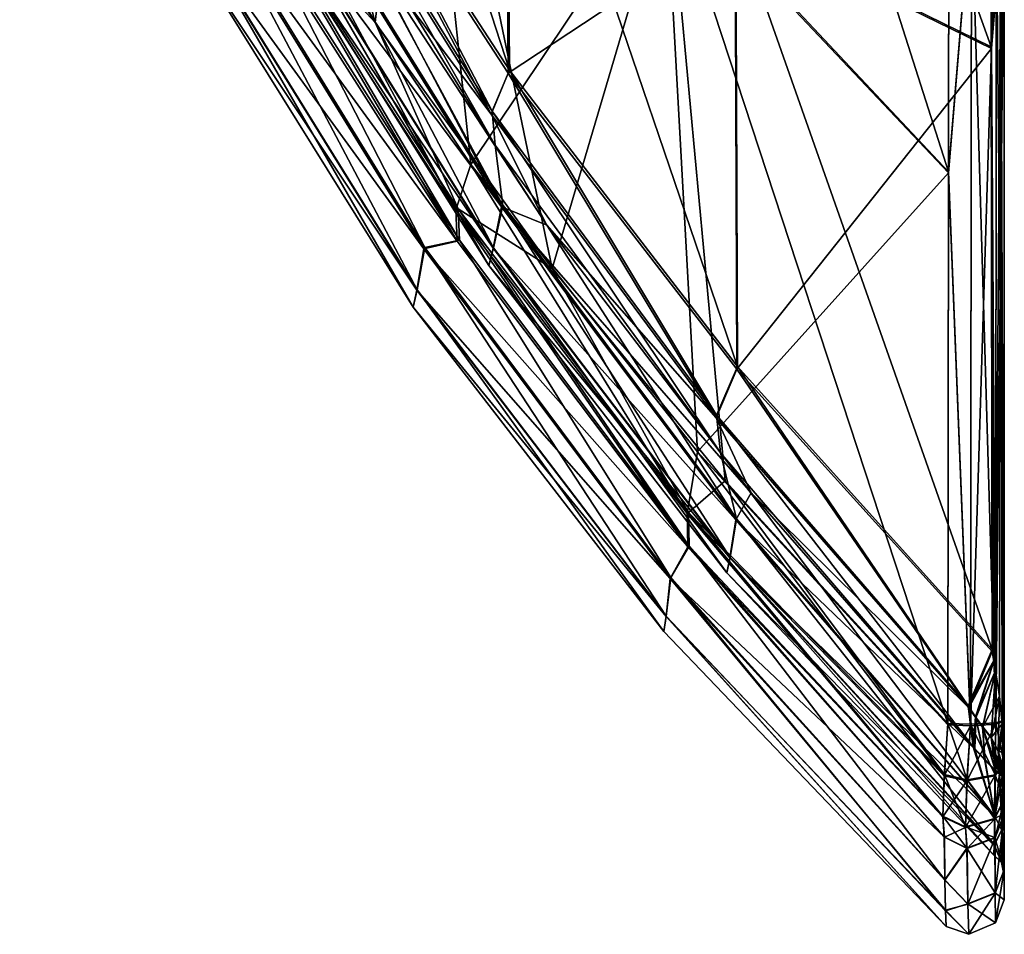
# Model space of a CAD drawing. Header units: inches. Extents: x -160 to 0, y -314 to 314.
# Tile 1 of 6: x -115 to 0, y -314 to -208. Entities that reach past the tile are written whole.
import ezdxf

# ---------------------------------------------------------------- set-up
doc = ezdxf.new("R2010")
doc.units = ezdxf.units.IN
doc.header["$MEASUREMENT"] = 0
doc.layers.add('Layer 1', color=7, linetype='Continuous')

# ---------------------------------------------------------------- blocks, each defined once
blk = doc.blocks.new('Kylis')
at = {"color": 9, "true_color": 0xc0c0c0}
mesh = blk.add_polyface(dxfattribs=at)
corners = [(-39.43, -191.01, 192.95), (-38.38, -127.13, 199.82), (-6.41, -161.43, 223.99), (-68.69, -162.44, 164.75), (-67.19, -107.97, 172.1), (-94.04, -132.37, 134.98), (-37.95, -127.15, -197.65), (-6.48, -225.69, -215.79), (-6.4, -161.36, -221.14), (-39.03, -191.02, -190.89), (-66.47, -108.12, -170.62), (-68.04, -162.65, -163.42), (-73.23, -208.33, -151.11), (-93.23, -132.82, -134.37), (0, -96.75, -221.54), (0, -193.28, -215.52), (0, -99.18, -218.98), (0, -198.11, -212.57), (0, -198.17, 215.39), (0, -193.39, 218.34), (0, -99.21, 221.83), (0, -96.81, 224.4), (-1.6, -141.03, 216.39), (-30.52, -130.95, 193.15), (-31.34, -196.77, 186.21), (-81.2, -178.15, 129.51), (-58.06, -169.73, 160.91), (-81.48, -141.37, 134.36), (-56.75, -112.81, 168.32), (-30.37, -130.84, -190.72), (-31.24, -196.57, -183.87), (-56.5, -112.68, -166.31), (-1.63, -140.88, -213.57), (-1.52, -211.15, -208.28), (-81.26, -141.13, -132.92), (-79.67, -93.79, -140.15), (-57.89, -169.49, -159.03), (-80.97, -177.83, -128.2), (-57.58, -213.86, -153.69), (-3.69, -96.87, -225.53), (-3.81, -193.59, -219.5), (-0.95, -193.48, -218.1), (-0.92, -96.81, -224.1), (-3.7, -96.92, 228.39), (-3.83, -193.7, 222.33), (-0.93, -96.86, 226.96), (-0.96, -193.58, 220.93), (-0.4, -198.06, 213.65), (-0.44, -99.13, 220.01), (-0.41, -197.99, -210.82), (-0.44, -99.12, -217.15)]
mesh.append_faces([[corners[k] for k in face] for face in [(0, 1, 2), (3, 4, 1), (3, 1, 0), (5, 4, 3), (6, 7, 8), (9, 6, 10), (6, 9, 7), (11, 9, 10), (12, 11, 13), (14, 15, 16), (15, 17, 16), (18, 19, 20), (20, 19, 21), (22, 23, 24), (25, 26, 27), (26, 23, 28), (23, 26, 24), (28, 27, 26), (29, 30, 31), (32, 33, 29), (34, 35, 36), (33, 30, 29), (37, 34, 38), (30, 36, 31), (34, 36, 38), (39, 8, 40), (40, 41, 39), (41, 15, 42), (2, 43, 44), (44, 45, 46), (19, 46, 21), (43, 45, 44), (47, 48, 22), (20, 48, 18), (48, 47, 18), (16, 17, 49), (32, 50, 49), (50, 16, 49)]], dxfattribs={"color": 9})
mesh = blk.add_polyface(dxfattribs=at)
corners = [(-91.73, -178.82, -130.04), (-73.23, -208.33, -151.11), (-93.23, -132.82, -134.37), (-86.96, -196.59, -127.21), (-107.27, -158.08, -102.33), (-107.33, -158.12, -101.21), (-87.28, -196.64, 128.48), (-110.23, -158.32, 71.58), (-107.71, -158.14, 101.23), (-92.4, -194.27, 83.01), (-93.45, -198.96, 41.12), (-112.61, -158.31, 42.47), (-107.65, -158.11, 102.19), (-107.61, -158.05, 103.15), (-67.54, -234.67, 100.54), (-94, -200.96, 0.45), (-114.58, -158.17, 13.91), (-68.33, -239.42, -48.73), (-92.26, -194.11, -81.88), (-93.42, -198.92, -40.13), (-68.36, -239.46, 49.97), (-68.8, -241.46, 0.55), (-109.94, -158.32, -71.53), (-112.81, -158.26, -42.45), (-114.55, -158.17, -14.07), (-87.13, -193.28, -132.74), (-105.05, -154.42, -112.54), (-106.13, -157.98, -108.49), (-106.61, -157.7, 109.14), (-87.47, -193.33, 133.96), (-85.41, -190.09, 139.26), (-105.67, -153.99, 113), (-102.23, -151.5, -66.91), (-82.12, -191.34, -84.85), (-83.38, -196.24, -41.37), (-102.04, -146.17, -93.43), (-82.31, -185.14, -118.33), (-84.04, -198.29, 0.44), (-103.53, -155.94, -32.46), (-104.21, -157.8, 0.34), (-83.42, -196.28, 42.41), (-82.26, -191.5, 86.03), (-103.57, -155.98, 33.26), (-92.91, -165.88, 106.99), (-74.4, -199.46, 128.82), (-82.7, -182.09, 124.94), (-82.52, -181.76, -123.58), (-102.17, -143.38, -97.64)]
mesh.append_faces([[corners[k] for k in face] for face in [(0, 1, 2), (3, 4, 5), (6, 7, 8), (9, 10, 11), (12, 13, 6), (6, 8, 12), (14, 10, 9), (15, 16, 10), (17, 18, 19), (18, 3, 5), (10, 20, 15), (15, 21, 19), (18, 22, 23), (5, 22, 18), (23, 19, 18), (19, 23, 24), (24, 15, 19), (15, 24, 16), (7, 6, 9), (11, 10, 16), (7, 9, 11), (1, 0, 25), (25, 0, 26), (27, 4, 3), (25, 27, 3), (6, 13, 28), (6, 28, 29), (30, 29, 31), (32, 33, 34), (35, 36, 33), (37, 38, 34), (39, 38, 37), (37, 40, 39), (40, 41, 42), (43, 41, 44), (44, 45, 43), (46, 36, 47)]], dxfattribs={"color": 9})
mesh = blk.add_polyface(dxfattribs=at)
corners = [(-68.69, -162.44, 164.75), (-39.43, -191.01, 192.95), (-62.07, -224.86, 164.47), (-85.41, -190.09, 139.26), (-6.41, -161.43, 223.99), (-6.51, -225.81, 218.59), (-52.6, -236.96, -171.45), (-39.03, -191.02, -190.89), (-68.04, -162.65, -163.42), (-73.23, -208.33, -151.11), (-86.96, -196.59, -127.21), (-92.26, -194.11, -81.88), (-67.42, -234.52, -99.06), (-87.28, -196.64, 128.48), (-63.67, -233.75, 152.93), (-92.4, -194.27, 83.01), (-63.55, -230.01, -157.75), (-87.13, -193.28, -132.74), (-63.42, -233.65, -151.17), (-87.47, -193.33, 133.96), (-63.83, -230.12, 159.46), (-31.34, -196.77, 186.21), (-58.06, -169.73, 160.91), (-57.75, -214.21, 155.48), (-1.5, -211.34, 211.1), (-1.6, -141.03, 216.39), (-81.2, -178.15, 129.51), (-31.24, -196.57, -183.87), (-31.06, -248.34, -177.95), (-57.89, -169.49, -159.03), (-57.58, -213.86, -153.69), (-82.31, -185.14, -118.33), (-58.37, -229.61, -102.11), (-82.12, -191.34, -84.85), (-59.26, -222.59, -142.28), (-59.44, -234.56, -50.07), (-83.38, -196.24, -41.37), (-60, -236.59, 0.54), (-84.04, -198.29, 0.44), (-83.42, -196.28, 42.41), (-59.47, -234.6, 51.34), (-82.26, -191.5, 86.03), (-58.5, -229.76, 103.64), (-74.4, -199.46, 128.82), (-3.81, -193.59, -219.5), (-6.4, -161.36, -221.14), (-6.48, -225.69, -215.79), (-3.83, -193.7, 222.33), (-0.4, -198.06, 213.65), (-0.41, -197.99, -210.82), (-1.52, -211.15, -208.28), (-1.63, -140.88, -213.57), (-82.7, -182.09, 124.94), (-59.72, -219.01, 150.3), (-53.23, -231.92, 150), (-82.52, -181.76, -123.58), (-59.61, -218.64, -148.48), (-80.97, -177.83, -128.2)]
mesh.append_faces([[corners[k] for k in face] for face in [(0, 1, 2), (0, 2, 3), (4, 5, 1), (6, 7, 8), (9, 6, 8), (10, 11, 12), (13, 14, 15), (16, 9, 17), (10, 18, 17), (19, 14, 13), (2, 20, 3), (19, 3, 20), (21, 22, 23), (24, 25, 21), (22, 26, 23), (27, 28, 29), (28, 30, 29), (31, 32, 33), (31, 34, 32), (33, 35, 36), (35, 33, 32), (36, 37, 38), (39, 38, 40), (41, 42, 43), (42, 41, 39), (44, 45, 46), (4, 47, 5), (48, 25, 24), (49, 50, 51), (52, 53, 26), (53, 23, 26), (54, 53, 43), (53, 52, 43), (34, 31, 55), (55, 56, 34), (57, 30, 56), (56, 55, 57)]], dxfattribs={"color": 9})
mesh = blk.add_polyface(dxfattribs=at)
corners = [(-62.07, -224.86, 164.47), (-39.43, -191.01, 192.95), (-35.72, -258.26, 188.62), (-6.51, -225.81, 218.59), (-32.5, -261.64, -188.9), (-39.03, -191.02, -190.89), (-52.6, -236.96, -171.45), (-6.56, -289.87, -208.78), (-63.42, -233.65, -151.17), (-86.96, -196.59, -127.21), (-67.42, -234.52, -99.06), (-38.8, -272.91, -115.42), (-36.82, -269.34, 176.45), (-67.54, -234.67, 100.54), (-63.67, -233.75, 152.93), (-92.26, -194.11, -81.88), (-68.33, -239.42, -48.73), (-93.42, -198.92, -40.13), (-68.8, -241.46, 0.55), (-94, -200.96, 0.45), (-68.36, -239.46, 49.97), (-93.45, -198.96, 41.12), (-92.4, -194.27, 83.01), (-63.55, -230.01, -157.75), (-36.75, -265.34, -181.74), (-73.23, -208.33, -151.11), (-36.68, -269.24, -174.18), (-87.13, -193.28, -132.74), (-63.83, -230.12, 159.46), (-87.47, -193.33, 133.96), (-36.92, -265.45, 183.97), (-31.14, -248.66, 180.23), (-31.34, -196.77, 186.21), (-57.75, -214.21, 155.48), (-53.23, -231.92, 150), (-58.5, -229.76, 103.64), (-29.47, -263.05, 170.38), (-59.26, -222.59, -142.28), (-31.17, -266.08, -118.59), (-58.37, -229.61, -102.11), (-31.91, -270.58, -58.53), (-59.44, -234.56, -50.07), (-60, -236.59, 0.54), (-32.31, -272.35, 0.64), (-83.38, -196.24, -41.37), (-59.47, -234.6, 51.34), (-31.93, -270.62, 60.03), (-84.04, -198.29, 0.44), (-31.26, -266.18, 120.48), (-74.4, -199.46, 128.82), (-83.42, -196.28, 42.41), (-59.72, -219.01, 150.3), (-33.52, -254.33, 174.61), (-59.61, -218.64, -148.48), (-33.03, -258.41, -165.19), (-57.58, -213.86, -153.69), (-31.06, -248.34, -177.95), (-33.51, -254, -172.29)]
mesh.append_faces([[corners[k] for k in face] for face in [(0, 1, 2), (1, 3, 2), (4, 5, 6), (5, 4, 7), (8, 9, 10), (10, 11, 8), (12, 13, 14), (15, 16, 10), (17, 18, 16), (19, 20, 18), (13, 20, 21), (14, 13, 22), (6, 23, 24), (23, 6, 25), (8, 26, 23), (8, 23, 27), (28, 14, 29), (28, 12, 14), (28, 0, 30), (31, 32, 33), (34, 35, 36), (37, 38, 39), (39, 40, 41), (42, 41, 43), (42, 44, 41), (45, 42, 46), (45, 47, 42), (45, 48, 35), (35, 34, 49), (45, 35, 50), (33, 51, 52), (52, 51, 34), (52, 31, 33), (53, 54, 37), (55, 56, 57), (57, 53, 55), (53, 57, 54)]], dxfattribs={"color": 9})
mesh = blk.add_polyface(dxfattribs=at)
corners = [(-6.51, -225.81, 218.59), (-6.59, -290.02, 211.56), (-35.72, -258.26, 188.62), (-39.03, -191.02, -190.89), (-6.56, -289.87, -208.78), (-6.48, -225.69, -215.79), (0, -289.5, -205.73), (0, -198.11, -212.57), (0, -193.28, -215.52), (0, -296.73, -202.21), (0, -289.65, 208.53), (0, -198.17, 215.39), (0, -296.8, 205), (0, -193.39, 218.34), (-1.41, -281.49, 203.8), (-1.5, -211.34, 211.1), (-31.14, -248.66, 180.23), (-31.34, -196.77, 186.21), (-1.43, -281.27, -201), (-31.06, -248.34, -177.95), (-31.24, -196.57, -183.87), (-1.52, -211.15, -208.28), (-3.92, -289.98, -209.7), (-0.95, -193.48, -218.1), (-0.98, -289.82, -208.33), (-3.81, -193.59, -219.5), (-0.99, -289.97, 211.14), (-0.96, -193.58, 220.93), (-3.94, -290.14, 212.5), (-3.83, -193.7, 222.33), (-0.06, -293.38, 204.72), (-0.4, -198.06, 213.65), (-0.25, -289.98, 204.44), (-1.02, -283.73, 203.91), (-0.57, -286.74, 204.17), (-1.21, -282.65, 203.84), (-1.01, -283.71, -201.12), (-1.22, -282.54, -201.05), (-0.06, -293.33, -201.93), (-0.25, -289.94, -201.64), (-0.41, -197.99, -210.82), (-0.57, -286.71, -201.38)]
mesh.append_faces([[corners[k] for k in face] for face in [(0, 1, 2), (3, 4, 5), (6, 7, 8), (6, 9, 7), (10, 11, 12), (11, 10, 13), (14, 15, 16), (17, 16, 15), (18, 19, 20), (20, 21, 18), (22, 5, 4), (23, 24, 6), (23, 6, 8), (25, 22, 24), (22, 25, 5), (23, 25, 24), (10, 26, 13), (27, 26, 28), (0, 29, 28), (29, 27, 28), (27, 13, 26), (30, 11, 31), (30, 12, 11), (30, 31, 32), (33, 34, 31), (15, 33, 31), (15, 35, 33), (14, 35, 15), (31, 34, 32), (21, 36, 37), (38, 39, 40), (36, 40, 41), (18, 21, 37), (41, 40, 39), (7, 9, 38), (40, 7, 38), (36, 21, 40)]], dxfattribs={"color": 9})
mesh = blk.add_polyface(dxfattribs=at)
corners = [(-6.77, -313.5, 29.63), (-39.61, -279.19, 0.65), (-39.36, -277.45, 58.54), (-6.92, -308.07, -139.74), (-36.68, -269.24, -174.18), (-38.8, -272.91, -115.42), (-63.42, -233.65, -151.17), (-6.77, -313.51, -26.86), (-39.34, -277.41, -57.06), (-38.88, -273.03, 117.27), (-68.36, -239.46, 49.97), (-6.97, -303.12, 198.85), (-36.82, -269.34, 176.45), (-67.54, -234.67, 100.54), (-6.83, -311.66, -83.33), (-67.42, -234.52, -99.06), (-68.33, -239.42, -48.73), (-68.8, -241.46, 0.55), (-6.84, -311.59, 86.13), (-32.5, -261.64, -188.9), (-36.75, -265.34, -181.74), (-6.97, -295.83, -206.63), (-7.14, -300.68, -202.18), (-52.6, -236.96, -171.45), (-63.55, -230.01, -157.75), (-36.92, -265.45, 183.97), (-63.83, -230.12, 159.46), (-7.14, -300.76, 204.96), (-35.72, -258.26, 188.62), (-6.98, -295.96, 209.4), (-62.07, -224.86, 164.47), (-29.47, -263.05, 170.38), (-58.5, -229.76, 103.64), (-31.26, -266.18, 120.48), (-1.23, -305.22, 1.37), (-32.31, -272.35, 0.64), (-31.91, -270.58, -58.53), (-33.03, -258.41, -165.19), (-31.17, -266.08, -118.59), (-59.26, -222.59, -142.28), (-1.19, -304.06, 64.97), (-31.93, -270.62, 60.03), (-58.37, -229.61, -102.11), (-59.44, -234.56, -50.07), (-60, -236.59, 0.54), (-59.47, -234.6, 51.34), (-33.52, -254.33, 174.61), (-4.11, -288.08, 197.87), (-31.14, -248.66, 180.23), (-53.23, -231.92, 150), (-33.51, -254, -172.29), (-31.06, -248.34, -177.95), (-4.22, -287.84, -195.04), (-3.63, -292.59, -187.06)]
mesh.append_faces([[corners[k] for k in face] for face in [(0, 1, 2), (3, 4, 5), (4, 6, 5), (1, 7, 8), (9, 2, 10), (11, 9, 12), (12, 9, 13), (5, 8, 14), (15, 16, 8), (15, 8, 5), (17, 1, 16), (16, 1, 8), (17, 10, 2), (17, 2, 1), (10, 13, 9), (2, 9, 18), (19, 20, 21), (4, 22, 20), (20, 19, 23), (20, 24, 4), (25, 12, 26), (27, 12, 25), (25, 28, 29), (28, 25, 30), (31, 32, 33), (34, 35, 36), (37, 38, 39), (40, 41, 35), (36, 42, 38), (35, 43, 36), (41, 44, 35), (41, 33, 45), (46, 31, 47), (48, 46, 47), (31, 46, 49), (50, 51, 52), (53, 37, 50)]], dxfattribs={"color": 9})
mesh = blk.add_polyface(dxfattribs=at)
corners = [(-7.14, -300.68, -202.18), (-6.97, -295.83, -206.63), (-36.75, -265.34, -181.74), (-32.5, -261.64, -188.9), (-6.56, -289.87, -208.78), (-36.68, -269.24, -174.18), (-6.98, -303.06, -196.04), (-36.82, -269.34, 176.45), (-7.14, -300.76, 204.96), (-6.97, -303.12, 198.85), (-6.98, -295.96, 209.4), (-35.72, -258.26, 188.62), (-6.59, -290.02, 211.56), (-36.92, -265.45, 183.97), (-31.26, -266.18, 120.48), (-3.44, -292.87, 189.96), (-29.47, -263.05, 170.38), (-31.17, -266.08, -118.59), (-1.1, -300.69, -125.78), (-1.17, -303.98, -62.25), (-33.03, -258.41, -165.19), (-3.63, -292.59, -187.06), (-31.91, -270.58, -58.53), (-1.1, -300.72, 128.52), (-31.93, -270.62, 60.03), (-3.94, -290.14, 212.5), (-6.51, -225.81, 218.59), (-1.53, -291.56, 199.88), (-1.02, -283.73, 203.91), (-2.52, -290.32, 198.67), (-0.57, -286.74, 204.17), (-0.71, -293.12, 201.41), (-0.25, -289.98, 204.44), (-4.11, -288.08, 197.87), (-1.21, -282.65, 203.84), (-1.41, -281.49, 203.8), (-3.3, -289.24, 198.22), (-2.21, -294.18, 190.9), (-31.14, -248.66, 180.23), (-1.01, -283.71, -201.12), (-0.57, -286.71, -201.38), (-2.5, -290.27, -195.89), (-1.52, -291.51, -197.11), (-0.25, -289.94, -201.64), (-3.35, -289.1, -195.41), (-4.22, -287.84, -195.04), (-1.22, -282.54, -201.05), (-1.43, -281.27, -201), (-2.3, -294.01, -188.07), (-33.51, -254, -172.29), (-31.06, -248.34, -177.95)]
mesh.append_faces([[corners[k] for k in face] for face in [(0, 1, 2), (3, 1, 4), (0, 5, 6), (7, 8, 9), (10, 11, 12), (8, 13, 10), (14, 15, 16), (17, 18, 19), (20, 21, 18), (17, 20, 18), (17, 19, 22), (23, 15, 14), (14, 24, 23), (25, 12, 26), (27, 28, 29), (30, 31, 32), (27, 31, 30), (27, 30, 28), (33, 34, 35), (29, 36, 37), (36, 29, 28), (28, 34, 36), (33, 36, 34), (36, 33, 15), (15, 33, 16), (38, 33, 35), (39, 40, 41), (42, 41, 40), (42, 40, 43), (44, 45, 46), (39, 41, 44), (46, 45, 47), (45, 44, 21), (39, 44, 46), (48, 44, 41), (21, 49, 45), (47, 45, 50)]], dxfattribs={"color": 9})
mesh = blk.add_polyface(dxfattribs=at)
corners = [(-38.8, -272.91, -115.42), (-6.83, -311.66, -83.33), (-6.92, -308.07, -139.74), (-36.68, -269.24, -174.18), (-6.98, -303.06, -196.04), (-6.91, -308.11, 142.54), (-6.84, -311.59, 86.13), (-38.88, -273.03, 117.27), (-6.97, -303.12, 198.85), (-2.21, -294.18, 190.9), (-3.44, -292.87, 189.96), (-1.1, -300.72, 128.52), (-1.02, -295.42, 191.97), (-1.1, -300.69, -125.78), (-3.63, -292.59, -187.06), (-2.3, -294.01, -188.07), (-1.01, -295.36, -189.22), (-1.19, -304.06, 64.97), (-32.31, -272.35, 0.64), (-1.23, -305.22, 1.37), (-31.91, -270.58, -58.53), (-1.17, -303.98, -62.25), (-31.93, -270.62, 60.03), (-0.57, -295.74, 194.97), (-0.57, -295.68, -192.21), (-4.52, -301.9, -203.02), (-6.97, -295.83, -206.63), (-7.14, -300.68, -202.18), (-6.56, -289.87, -208.78), (-4.33, -296.42, -207.79), (-3.92, -289.98, -209.7), (-1.08, -295.85, -206.68), (-0.98, -289.82, -208.33), (-1.13, -300.93, -202.35), (-4.35, -296.56, 210.57), (-6.98, -295.96, 209.4), (-3.94, -290.14, 212.5), (-7.14, -300.76, 204.96), (-6.59, -290.02, 211.56), (-1.13, -301.02, 205.14), (-4.52, -301.99, 205.8), (-1.09, -295.99, 209.47), (-0.99, -289.97, 211.14), (-2.52, -290.32, 198.67), (-1.53, -291.56, 199.88), (-0.25, -296.08, 198.2), (-0.71, -293.12, 201.41), (-3.3, -289.24, 198.22), (-1.52, -291.51, -197.11), (-2.5, -290.27, -195.89), (-0.71, -293.07, -198.63), (-3.35, -289.1, -195.41)]
mesh.append_faces([[corners[k] for k in face] for face in [(0, 1, 2), (3, 2, 4), (5, 6, 7), (5, 7, 8), (9, 10, 11), (12, 9, 11), (13, 14, 15), (13, 15, 16), (17, 18, 19), (19, 20, 21), (17, 11, 22), (11, 23, 12), (24, 13, 16), (25, 26, 27), (28, 29, 30), (31, 30, 29), (28, 26, 29), (31, 32, 30), (29, 26, 25), (31, 29, 33), (34, 35, 36), (34, 37, 35), (35, 38, 36), (39, 40, 41), (34, 42, 41), (42, 34, 36), (40, 34, 41), (12, 23, 43), (44, 45, 46), (23, 44, 43), (9, 47, 10), (12, 43, 9), (48, 16, 49), (16, 48, 24), (24, 48, 50), (15, 49, 16), (51, 15, 14)]], dxfattribs={"color": 9})
mesh = blk.add_polyface(dxfattribs=at)
corners = [(-6.83, -311.66, -83.33), (-39.34, -277.41, -57.06), (-6.77, -313.51, -26.86), (-39.61, -279.19, 0.65), (-6.77, -313.5, 29.63), (-39.36, -277.45, 58.54), (-6.84, -311.59, 86.13), (-6.91, -308.11, 142.54), (-6.97, -303.12, 198.85), (-4.34, -304.42, 198.98), (-4.13, -314.41, -38.1), (-4.24, -310.88, -117.26), (-4.24, -310.91, 119.97), (-4.13, -314.4, 40.93), (-1.06, -309.63, 119.88), (-1.03, -313.09, -38.07), (-1.03, -313.09, 40.9), (-1.06, -309.6, -117.18), (-1.09, -303.13, -196.05), (-4.35, -304.37, -196.17), (-6.98, -303.06, -196.04), (-6.92, -308.07, -139.74), (-1.08, -303.18, 198.86), (-0.32, -306.04, -39.42), (-1.23, -305.22, 1.37), (-1.17, -303.98, -62.25), (-0.31, -306.03, 42.18), (-1.19, -304.06, 64.97), (-4.52, -301.9, -203.02), (-7.14, -300.68, -202.18), (-1.13, -300.93, -202.35), (-4.33, -296.42, -207.79), (-4.52, -301.99, 205.8), (-7.14, -300.76, 204.96), (-1.13, -301.02, 205.14), (-4.35, -296.56, 210.57)]
mesh.append_faces([[corners[k] for k in face] for face in [(0, 1, 2), (2, 3, 4), (4, 5, 6), (7, 8, 9), (10, 11, 0), (7, 12, 6), (6, 12, 13), (13, 12, 14), (15, 10, 16), (16, 10, 13), (2, 13, 10), (17, 11, 15), (18, 19, 17), (17, 19, 11), (19, 20, 21), (11, 21, 0), (21, 11, 19), (2, 10, 0), (10, 15, 11), (2, 4, 13), (12, 9, 22), (13, 4, 6), (14, 16, 13), (12, 7, 9), (14, 12, 22), (23, 24, 25), (26, 27, 24), (28, 29, 19), (29, 20, 19), (28, 18, 30), (18, 28, 19), (31, 28, 30), (8, 32, 9), (8, 33, 32), (34, 22, 9), (32, 33, 35), (32, 34, 9)]], dxfattribs={"color": 9})
mesh = blk.add_polyface(dxfattribs=at)
corners = [(-0.06, -293.33, -201.93), (0, -296.73, -202.21), (-0.18, -294.85, -200.37), (-0.06, -296.37, -198.81), (-0.25, -296.02, -195.43), (-0.71, -293.07, -198.63), (-0.25, -289.94, -201.64), (-0.06, -293.38, 204.72), (-0.18, -294.91, 203.16), (0, -296.8, 205), (-0.25, -289.98, 204.44), (-0.71, -293.12, 201.41), (-0.06, -296.44, 201.6), (-0.25, -296.08, 198.2), (0, -300.46, 198.59), (0, -298.71, 203.57), (0, -298.63, -200.77), (0, -300.4, -195.78), (0, -294.61, -204.24), (0, -289.5, -205.73), (0, -294.74, 207.03), (0, -289.65, 208.53), (-0.57, -295.68, -192.21), (-0.28, -302.25, -120.86), (-1.1, -300.69, -125.78), (0, -303.73, -120.9), (-1.1, -300.72, 128.52), (-0.28, -302.28, 123.63), (-0.57, -295.74, 194.97), (0, -303.76, 123.69), (-1.08, -295.85, -206.68), (-0.98, -289.82, -208.33), (-1.13, -300.93, -202.35), (-1.09, -295.99, 209.47), (-0.99, -289.97, 211.14), (-1.13, -301.02, 205.14), (-1.53, -291.56, 199.88), (-1.52, -291.51, -197.11)]
mesh.append_faces([[corners[k] for k in face] for face in [(0, 1, 2), (3, 2, 1), (2, 4, 5), (2, 5, 0), (6, 0, 5), (3, 4, 2), (7, 8, 9), (8, 10, 11), (9, 8, 12), (13, 12, 11), (8, 7, 10), (12, 8, 11), (14, 15, 9), (16, 17, 1), (1, 18, 16), (1, 19, 18), (9, 20, 21), (9, 15, 20), (22, 23, 24), (23, 4, 3), (3, 1, 25), (26, 27, 28), (28, 27, 13), (13, 27, 12), (12, 29, 9), (4, 23, 22), (30, 18, 31), (19, 31, 18), (30, 32, 16), (18, 30, 16), (33, 34, 21), (35, 20, 15), (21, 20, 33), (35, 33, 20), (36, 28, 13), (37, 6, 5), (22, 5, 4)]], dxfattribs={"color": 9})
mesh = blk.add_polyface(dxfattribs=at)
corners = [(0, -300.46, 198.59), (0, -296.8, 205), (0, -303.76, 123.69), (0, -307.59, 42.21), (0, -306.92, 119.81), (0, -310.41, 40.86), (0, -310.41, -38.09), (0, -307.59, -39.42), (0, -306.9, -117.02), (0, -303.73, -120.9), (0, -296.73, -202.21), (0, -300.4, -195.78), (-1.06, -309.63, 119.88), (-1.08, -303.18, 198.86), (-1.03, -313.09, 40.9), (-1.03, -313.09, -38.07), (-1.09, -303.13, -196.05), (-1.06, -309.6, -117.18), (-0.28, -302.25, -120.86), (-1.17, -303.98, -62.25), (-1.1, -300.69, -125.78), (-0.06, -296.37, -198.81), (-0.32, -306.04, -39.42), (-0.31, -306.03, 42.18), (-1.23, -305.22, 1.37), (-0.28, -302.28, 123.63), (-1.19, -304.06, 64.97), (-0.06, -296.44, 201.6), (-1.1, -300.72, 128.52), (-1.13, -300.93, -202.35), (0, -298.63, -200.77), (0, -298.71, 203.57), (-1.13, -301.02, 205.14)]
mesh.append_faces([[corners[k] for k in face] for face in [(0, 1, 2), (3, 4, 2), (5, 4, 3), (5, 3, 6), (7, 8, 6), (9, 8, 7), (9, 10, 11), (9, 11, 8), (3, 7, 6), (2, 4, 0), (12, 13, 0), (14, 5, 15), (11, 16, 8), (17, 15, 6), (17, 8, 16), (8, 17, 6), (5, 14, 4), (15, 5, 6), (0, 4, 12), (12, 4, 14), (18, 19, 20), (9, 18, 21), (22, 19, 18), (22, 23, 24), (23, 3, 25), (26, 23, 25), (27, 25, 2), (2, 25, 3), (25, 28, 26), (3, 23, 7), (22, 7, 23), (7, 22, 9), (22, 18, 9), (29, 16, 11), (30, 29, 11), (0, 13, 31), (32, 31, 13)]], dxfattribs={"color": 9})

msp = doc.modelspace()

# ---------------------------------------------------------------- block references
at = {"layer": 'Layer 1'}
msp.add_blockref('Kylis', (0, 0), dxfattribs=at)

doc.saveas('drawing.dxf')
